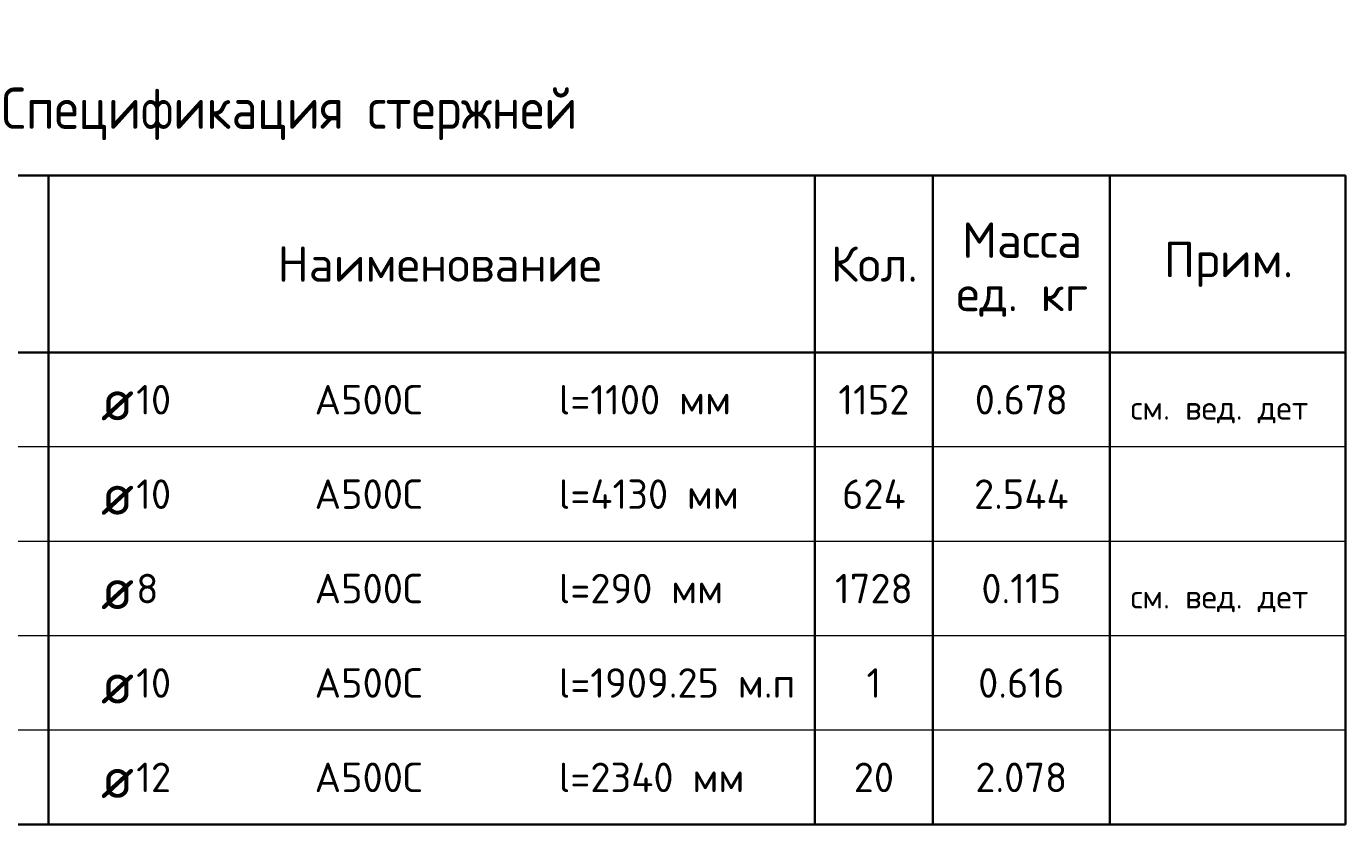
# Model space of a CAD drawing. Header units: millimetres. Extents: x 73071 to 82107, y 9214 to 14390.
# Tile 5 of 6: x 74534 to 76771, y 13037 to 14390. Entities that reach past the tile are written whole.
import ezdxf

# ---------------------------------------------------------------- set-up
doc = ezdxf.new("R2010")
doc.units = ezdxf.units.MM
doc.layers.add('Standard', color=7, linetype='Continuous', lineweight=25)
doc.styles.add('ARIAL', font='ARIAL.TTF')
doc.styles.add('ISOCPEUR', font='ISOCPEUR')

msp = doc.modelspace()

# ---------------------------------------------------------------- linework, layer by layer
at = {"layer": 'Standard', "color": 7, "linetype": 'Continuous', "lineweight": 35, "transparency": 33554687}
for p, q in [((76770.9, 14136.9), (73070.9, 14136.9)), ((74570.9, 14136.9), (74570.9, 13836.9)), ((75870.9, 14136.9), (75870.9, 13836.9)), ((76070.9, 14136.9), (76070.9, 13836.9)), ((76370.9, 14136.9), (76370.9, 13836.9)), ((76770.9, 14136.9), (76770.9, 13836.9)), ((76770.9, 13836.9), (73070.9, 13836.9)), ((74570.9, 13836.9), (74570.9, 13676.9)), ((75870.9, 13836.9), (75870.9, 13676.9)), ((76070.9, 13836.9), (76070.9, 13676.9)), ((76370.9, 13836.9), (76370.9, 13676.9)), ((76770.9, 13836.9), (76770.9, 13676.9)), ((74570.9, 13676.9), (74570.9, 13516.9)), ((75870.9, 13676.9), (75870.9, 13516.9)), ((76070.9, 13676.9), (76070.9, 13516.9)), ((76370.9, 13676.9), (76370.9, 13516.9)), ((76770.9, 13676.9), (76770.9, 13516.9)), ((74570.9, 13516.9), (74570.9, 13356.9)), ((75870.9, 13516.9), (75870.9, 13356.9)), ((76070.9, 13516.9), (76070.9, 13356.9)), ((76370.9, 13516.9), (76370.9, 13356.9)), ((76770.9, 13516.9), (76770.9, 13356.9)), ((74570.9, 13356.9), (74570.9, 13196.9)), ((75870.9, 13356.9), (75870.9, 13196.9)), ((76070.9, 13356.9), (76070.9, 13196.9)), ((76370.9, 13356.9), (76370.9, 13196.9)), ((76770.9, 13356.9), (76770.9, 13196.9)), ((74570.9, 13196.9), (74570.9, 13036.9)), ((75870.9, 13196.9), (75870.9, 13036.9)), ((76070.9, 13196.9), (76070.9, 13036.9)), ((76370.9, 13196.9), (76370.9, 13036.9)), ((76770.9, 13196.9), (76770.9, 13036.9)), ((73070.9, 13036.9), (76770.9, 13036.9))]:
    msp.add_line(p, q, dxfattribs=at)
at = {"layer": 'Standard', "color": 7, "linetype": 'Continuous', "lineweight": 13, "transparency": 33554687}
for p, q in [((76770.9, 13676.9), (73070.9, 13676.9)), ((76770.9, 13516.9), (73070.9, 13516.9)), ((76770.9, 13356.9), (73070.9, 13356.9)), ((76770.9, 13196.9), (73070.9, 13196.9)), ((76770.9, 13036.9), (73070.9, 13036.9))]:
    msp.add_line(p, q, dxfattribs=at)

# ---------------------------------------------------------------- texts
at = {"layer": 'Standard', "color": 7, "linetype": 'Continuous', "lineweight": 35, "transparency": 33554687, "style": 'ISOCPEUR'}
for s, insert, char_height, width, attachment_point in [('\\A1;{\\fISOCPEUR|i0|b0;\\H70.000000;\\W1.000000;\\C7;Спецификация стержней}\\P', (74920.9, 14196.9), 14, 1112.551, 8), ('\\A1;{\\fISOCPEUR|i0|b0;\\H60.000000;\\W1.000000;\\C7;Наименование}\\P', (75234.4, 13986.9), 12, 557.333, 5), ('\\A1;{\\fISOCPEUR|i0|b0;\\H60.000000;\\W1.000000;\\C7;Кол.}\\P', (75971.6, 13986.9), 12, 177.778, 5), ('\\A1;{\\fISOCPEUR|i0|b0;\\H60.000000;\\W1.000000;\\C7;Прим.}\\P', (76572.3, 13986.3), 12, 226.286, 5), ('\\A1;{\\fISOCPEUR|i0|b0;\\H50.000000;\\W1.000000;\\C7;l=1100 мм}\\P', (75436.4, 13756.9), 10, 307.619, 4), ('\\A1;{\\fISOCPEUR|i0|b0;\\H50.000000;\\W1.000000;\\C7;10}\\P', (74719.8, 13756.9), 10, 78.75, 4), ('\\A1;{\\fISOCPEUR|i0|b0;\\H50.000000;\\W1.000000;\\C7;А500С}\\P', (75022.3, 13756.9), 10, 208.718, 4), ('\\A1;{\\fISOCPEUR|i0|b0;\\H50.000000;\\W1.000000;\\C7;1152}\\P', (75970.9, 13756.9), 10, 140, 5), ('\\A1;{\\fISOCPEUR|i0|b0;\\H50.000000;\\W1.000000;\\C7;0.678}\\P', (76220.9, 13756.9), 10, 178.485, 5), ('\\A1;{\\fISOCPEUR|i0|b0;\\H70.000000;\\W1.000000;\\C7;ø}\\P', (74660, 13756.9), 14, 91.636, 4), ('\\A1;{\\fISOCPEUR|i0|b0;\\H50.000000;\\W1.000000;\\C7;l=4130 мм}\\P', (75436.4, 13596.9), 10, 323.438, 4), ('\\A1;{\\fISOCPEUR|i0|b0;\\H70.000000;\\W1.000000;\\C7;ø}\\P', (74660, 13596.9), 14, 91.636, 4), ('\\A1;{\\fISOCPEUR|i0|b0;\\H50.000000;\\W1.000000;\\C7;10}\\P', (74719.8, 13596.9), 10, 78.75, 4), ('\\A1;{\\fISOCPEUR|i0|b0;\\H50.000000;\\W1.000000;\\C7;А500С}\\P', (75022.3, 13596.9), 10, 208.718, 4), ('\\A1;{\\fISOCPEUR|i0|b0;\\H50.000000;\\W1.000000;\\C7;624}\\P', (75970.9, 13596.9), 10, 132.917, 5), ('\\A1;{\\fISOCPEUR|i0|b0;\\H50.000000;\\W1.000000;\\C7;2.544}\\P', (76220.9, 13596.9), 10, 188.571, 5), ('\\A1;{\\fISOCPEUR|i0|b0;\\H70.000000;\\W1.000000;\\C7;ø}\\P', (74660, 13436.9), 14, 91.636, 4), ('\\A1;{\\fISOCPEUR|i0|b0;\\H50.000000;\\W1.000000;\\C7;8}\\P', (74719.8, 13436.9), 10, 54.444, 4), ('\\A1;{\\fISOCPEUR|i0|b0;\\H50.000000;\\W1.000000;\\C7;А500С}\\P', (75022.3, 13436.9), 10, 208.718, 4), ('\\A1;{\\fISOCPEUR|i0|b0;\\H50.000000;\\W1.000000;\\C7;l=290 мм}\\P', (75436.4, 13436.9), 10, 294.107, 4), ('\\A1;{\\fISOCPEUR|i0|b0;\\H50.000000;\\W1.000000;\\C7;1728}\\P', (75970.9, 13436.9), 10, 151.667, 5), ('\\A1;{\\fISOCPEUR|i0|b0;\\H50.000000;\\W1.000000;\\C7;0.115}\\P', (76220.9, 13436.9), 10, 155.455, 5), ('\\A1;{\\fISOCPEUR|i0|b0;\\H50.000000;\\W1.000000;\\C7;l=1909.25 м.п}\\P', (75436.4, 13276.9), 10, 413.78, 4), ('\\A1;{\\fISOCPEUR|i0|b0;\\H70.000000;\\W1.000000;\\C7;ø}\\P', (74660, 13276.9), 14, 91.636, 4), ('\\A1;{\\fISOCPEUR|i0|b0;\\H50.000000;\\W1.000000;\\C7;10}\\P', (74719.8, 13276.9), 10, 78.75, 4), ('\\A1;{\\fISOCPEUR|i0|b0;\\H50.000000;\\W1.000000;\\C7;А500С}\\P', (75022.3, 13276.9), 10, 208.718, 4), ('\\A1;{\\fISOCPEUR|i0|b0;\\H50.000000;\\W1.000000;\\C7;1}\\P', (75970.9, 13276.9), 10, 38.889, 5), ('\\A1;{\\fISOCPEUR|i0|b0;\\H50.000000;\\W1.000000;\\C7;0.616}\\P', (76220.9, 13276.9), 10, 166.97, 5), ('\\A1;{\\fISOCPEUR|i0|b0;\\H70.000000;\\W1.000000;\\C7;ø}\\P', (74660, 13116.9), 14, 91.636, 4), ('\\A1;{\\fISOCPEUR|i0|b0;\\H50.000000;\\W1.000000;\\C7;12}\\P', (74719.8, 13116.9), 10, 78.75, 4), ('\\A1;{\\fISOCPEUR|i0|b0;\\H50.000000;\\W1.000000;\\C7;А500С}\\P', (75022.3, 13116.9), 10, 208.718, 4), ('\\A1;{\\fISOCPEUR|i0|b0;\\H50.000000;\\W1.000000;\\C7;l=2340 мм}\\P', (75436.4, 13116.9), 10, 334.219, 4), ('\\A1;{\\fISOCPEUR|i0|b0;\\H50.000000;\\W1.000000;\\C7;20}\\P', (75970.9, 13116.9), 10, 91.875, 5), ('\\A1;{\\fISOCPEUR|i0|b0;\\H50.000000;\\W1.000000;\\C7;2.078}\\P', (76220.9, 13116.9), 10, 178.485, 5)]:
    msp.add_mtext(s, dxfattribs=dict(at, insert=insert, char_height=char_height, width=width, attachment_point=attachment_point))
at = {"layer": 'Standard', "color": 7, "linetype": 'Continuous', "lineweight": 35, "transparency": 33554687, "insert": (76222.3, 14057.4), "char_height": 60, "width": 248.903, "attachment_point": 2, "line_spacing_factor": 0.903614, "style": 'ARIAL'}
msp.add_mtext('\\A1;{\\fISOCPEUR|i0|b0;\\H60.000000;\\W1.000000;\\C7;Масса}\\P{\\fISOCPEUR|i0|b0;\\H60.000000;\\W1.000000;\\C7;ед. кг}\\P', dxfattribs=at)
at = {"layer": 'Standard', "color": 7, "linetype": 'Continuous', "lineweight": 13, "transparency": 33554687, "char_height": 8, "attachment_point": 7}
for s, insert, width, style in [('\\A1;{\\fISOCPEUR|i0|b0;\\H40.000000;\\W1.000000;\\C7;см. вед. дет}\\P', (76406.1, 13716.8), 323.487, 'ISOCPEUR'), ('}\\P', (76406.1, 13556.8), 13.985, 'ARIAL'), ('\\A1;{\\fISOCPEUR|i0|b0;\\H40.000000;\\W1.000000;\\C7;см. вед. дет}\\P', (76406.1, 13396.8), 323.487, 'ISOCPEUR'), ('}\\P', (76406.1, 13236.8), 13.985, 'ARIAL'), ('}\\P', (76406.1, 13076.8), 13.985, 'ARIAL')]:
    msp.add_mtext(s, dxfattribs=dict(at, insert=insert, width=width, style=style))

doc.saveas('drawing.dxf')
